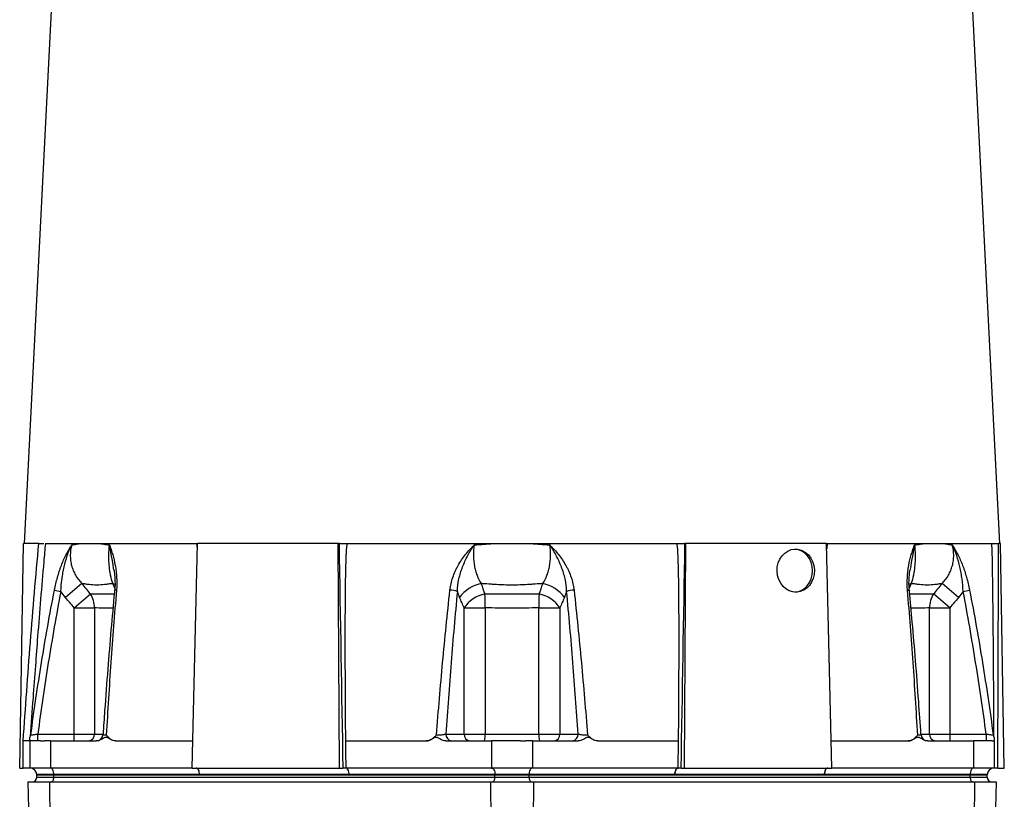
# Model space of a CAD drawing. Header units: millimetres. Extents: x 1685 to 3139, y 857 to 4238.
# Tile 9 of 12: x 1825 to 2693, y 1861 to 2548. Entities that reach past the tile are written whole.
import ezdxf

# ---------------------------------------------------------------- set-up
doc = ezdxf.new("R2010")
doc.units = ezdxf.units.MM
doc.header["$LTSCALE"] = 2

msp = doc.modelspace()

# ---------------------------------------------------------------- linework, layer by layer
at = {"color": 7, "linetype": 'Continuous', "lineweight": 25}
for p, q in [((1872.17, 2942.79), (1828.71, 2086.17)), ((2688.75, 2086.17), (2645.29, 2942.75)), ((1824.65, 1888.17), (1828.1, 2086.17)), ((1841.51, 2086.17), (1828.1, 2086.17)), ((1847.1, 2086.17), (1981.23, 2086.17)), ((1976.66, 1888.17), (1981.39, 2086.17)), ((1981.28, 2081.57), (1980.86, 2086.17)), ((2105.45, 2086.17), (1981.39, 2086.17)), ((2106.71, 1888.17), (2105.45, 2086.17)), ((2106.25, 2086.17), (2105.45, 2086.17)), ((2113, 2086.17), (2404.46, 2086.17)), ((2410.75, 1888.17), (2412.01, 2086.17)), ((2412.01, 2086.17), (2411.22, 2086.17)), ((2536.08, 2086.17), (2412.01, 2086.17)), ((2540.8, 1888.17), (2536.08, 2086.17)), ((2536.6, 2086.17), (2536.19, 2081.37)), ((2536.24, 2086.17), (2681.97, 2086.17)), ((2689.36, 2086.17), (2687.77, 2086.17)), ((2692.82, 1888.17), (2689.36, 2086.17)), ((1879.36, 2050.77), (1864.95, 2038.55)), ((2652.51, 2038.55), (2638.1, 2050.77)), ((1855.28, 2044.95), (1860.92, 2043.86)), ((1872.76, 2029.39), (1887.01, 2041.59)), ((2644.7, 2029.39), (2630.46, 2041.59)), ((2656.54, 2043.86), (2662.18, 2044.95)), ((1872.76, 2029.39), (1890.63, 2029.39)), ((1872.76, 1918.17), (1872.76, 2029.39)), ((1890.63, 2029.39), (1890.63, 1918.17)), ((2216.46, 1918.17), (2216.46, 2029.39)), ((2216.46, 2029.39), (2234.94, 2029.39)), ((2234.94, 2029.39), (2234.94, 1918.17)), ((2282.52, 2029.39), (2301, 2029.39)), ((2282.52, 1918.17), (2282.52, 2029.39)), ((2301, 2029.39), (2301, 1918.17)), ((2626.83, 1918.17), (2626.83, 2029.39)), ((2626.83, 2029.39), (2644.7, 2029.39)), ((2644.7, 2029.39), (2644.7, 1918.17)), ((1827.73, 1888.17), (1827.73, 1912.27)), ((1833.73, 1912.17), (1833.73, 1888.17)), ((1840.59, 1912.17), (1840.59, 1918.17)), ((1840.59, 1918.17), (1872.76, 1918.17)), ((1851.73, 1912.17), (1851.73, 1888.17)), ((1851.73, 1912.17), (1892.15, 1912.17)), ((1872.76, 1912.17), (1872.76, 1918.17)), ((1872.76, 1918.17), (1890.63, 1918.17)), ((1892.11, 1912.17), (1892.17, 1912.17)), ((1909.27, 1912.17), (1977.24, 1912.17)), ((2111.85, 1912.17), (2183.19, 1912.17)), ((2200.32, 1912.17), (2240.73, 1912.17)), ((2200.38, 1918.17), (2216.46, 1918.17)), ((2216.46, 1918.17), (2234.94, 1918.17)), ((2234.94, 1918.17), (2282.52, 1918.17)), ((2240.73, 1912.17), (2240.73, 1888.17)), ((2276.73, 1912.17), (2276.73, 1888.17)), ((2276.73, 1912.17), (2317.15, 1912.17)), ((2282.52, 1918.17), (2301, 1918.17)), ((2301, 1918.17), (2317.08, 1918.17)), ((2334.27, 1912.17), (2405.61, 1912.17)), ((2540.23, 1912.17), (2608.19, 1912.17)), ((2625.32, 1912.17), (2665.73, 1912.17)), ((2626.83, 1918.17), (2644.7, 1918.17)), ((2644.7, 1918.17), (2644.7, 1912.17)), ((2644.7, 1918.17), (2676.87, 1918.17)), ((2665.73, 1912.17), (2665.73, 1888.17)), ((2676.87, 1918.17), (2676.87, 1912.17)), ((2683.73, 1912.17), (2683.73, 1888.17)), ((1824.65, 1888.17), (1827.73, 1888.17)), ((1833.73, 1888.17), (1827.73, 1888.17)), ((1851.73, 1888.17), (1833.73, 1888.17)), ((1833.73, 1888.17), (1833.73, 1888.17)), ((1976.66, 1888.17), (1851.73, 1888.17)), ((1976.66, 1888.17), (2106.71, 1888.17)), ((2106.71, 1888.17), (2109.56, 1888.17)), ((2240.73, 1888.17), (2112.17, 1888.17)), ((2276.73, 1888.17), (2240.73, 1888.17)), ((2405.29, 1888.17), (2276.73, 1888.17)), ((2407.9, 1888.17), (2410.75, 1888.17)), ((2410.75, 1888.17), (2540.8, 1888.17)), ((2665.73, 1888.17), (2540.8, 1888.17)), ((2683.73, 1888.17), (2665.73, 1888.17)), ((2687.13, 1888.17), (2692.82, 1888.17)), ((1831.95, 1876.17), (1833.63, 1780.17)), ((1831.95, 1876.17), (1850.84, 1876.17)), ((1854.73, 1882.38), (1839.72, 1882.38)), ((1839.72, 1882.38), (1839.73, 1882.17)), ((1839.73, 1882.17), (1854.73, 1882.17)), ((1839.73, 1880.17), (1839.73, 1882.17)), ((1839.73, 1880.17), (1854.73, 1880.17)), ((1850.84, 1876.17), (1851.68, 1780.17)), ((1850.84, 1876.17), (2239.84, 1876.17)), ((1854.73, 1882.38), (1854.73, 1882.17)), ((1983.29, 1882.38), (1854.73, 1882.38)), ((1854.73, 1882.17), (2243.73, 1882.17)), ((1854.73, 1880.17), (1854.73, 1882.17)), ((1854.73, 1880.17), (2243.73, 1880.17)), ((2115.16, 1882.38), (1983.29, 1882.38)), ((2243.73, 1882.38), (2115.17, 1882.38)), ((2239.84, 1876.17), (2240.68, 1780.17)), ((2239.84, 1876.17), (2277.62, 1876.17)), ((2273.73, 1882.38), (2243.73, 1882.38)), ((2243.73, 1882.38), (2243.73, 1882.17)), ((2243.73, 1882.17), (2273.73, 1882.17)), ((2243.73, 1880.17), (2243.73, 1882.17)), ((2243.73, 1880.17), (2273.73, 1880.17)), ((2402.3, 1882.38), (2273.73, 1882.38)), ((2273.73, 1882.38), (2273.73, 1882.17)), ((2273.73, 1880.17), (2273.73, 1882.17)), ((2273.73, 1882.17), (2662.73, 1882.17)), ((2273.73, 1880.17), (2662.73, 1880.17)), ((2277.62, 1876.17), (2276.78, 1780.17)), ((2277.62, 1876.17), (2666.62, 1876.17)), ((2534.17, 1882.38), (2402.3, 1882.38)), ((2662.73, 1882.38), (2534.17, 1882.38)), ((2662.73, 1882.38), (2662.73, 1882.17)), ((2677.74, 1882.38), (2662.73, 1882.38)), ((2662.73, 1880.17), (2662.73, 1882.17)), ((2662.73, 1882.17), (2677.73, 1882.17)), ((2662.73, 1880.17), (2677.73, 1880.17)), ((2666.62, 1876.17), (2665.78, 1780.17)), ((2666.62, 1876.17), (2685.51, 1876.17)), ((2677.74, 1882.38), (2677.73, 1882.17)), ((2677.73, 1880.17), (2677.73, 1882.17)), ((2685.51, 1876.17), (2683.84, 1780.17))]:
    msp.add_line(p, q, dxfattribs=at)
at = {"color": 8, "linetype": 'Continuous', "lineweight": 25}
for p, q in [((1908.52, 2046.72), (1906.69, 2050.77)), ((2610.77, 2050.77), (2608.94, 2046.71)), ((1890.63, 1918.17), (1897.85, 1918.17)), ((2619.39, 1918.17), (2626.83, 1918.17))]:
    msp.add_line(p, q, dxfattribs=at)
at = {"color": 7, "linetype": 'Continuous', "lineweight": 25, "flags": 128}
for points in [[(2523.83, 2062.17), (2523.51, 2065.88), (2522.57, 2069.44), (2521.05, 2072.73), (2519.01, 2075.61), (2516.51, 2077.97), (2513.67, 2079.73), (2510.58, 2080.81), (2508.05, 2081.16)], [(2508.22, 2043.2), (2510.58, 2043.54), (2513.67, 2044.62), (2516.51, 2046.38), (2519.01, 2048.74), (2521.05, 2051.62), (2522.57, 2054.9), (2523.51, 2058.47), (2523.83, 2062.17)], [(2111.85, 1912.17), (2111.88, 1910.36), (2111.97, 1903.11), (2112.17, 1888.17)], [(2405.29, 1888.17), (2405.31, 1889.09), (2405.36, 1892.75), (2405.55, 1907.38), (2405.61, 1912.17)], [(1854.73, 1882.38), (1854.65, 1883.52), (1854.47, 1884.61), (1854.19, 1885.61), (1853.81, 1886.49), (1853.36, 1887.2), (1852.85, 1887.74), (1852.3, 1888.06), (1851.73, 1888.17)], [(1983.29, 1882.38), (1983.22, 1883.52), (1983.04, 1884.61), (1982.75, 1885.61), (1982.38, 1886.49), (1981.93, 1887.21), (1981.42, 1887.74), (1980.87, 1888.06), (1980.3, 1888.17)], [(2115.16, 1882.38), (2115.09, 1883.52), (2114.9, 1884.61), (2114.62, 1885.61), (2114.25, 1886.49), (2113.8, 1887.21), (2113.29, 1887.74), (2112.74, 1888.06), (2112.16, 1888.17)], [(2240.73, 1888.17), (2241.3, 1888.06), (2241.85, 1887.74), (2242.36, 1887.2), (2242.81, 1886.49), (2243.19, 1885.61), (2243.47, 1884.61), (2243.65, 1883.52), (2243.73, 1882.38)], [(2276.73, 1888.17), (2276.16, 1888.06), (2275.61, 1887.74), (2275.1, 1887.2), (2274.65, 1886.49), (2274.28, 1885.61), (2273.99, 1884.61), (2273.81, 1883.52), (2273.73, 1882.38)], [(2405.3, 1888.17), (2404.73, 1888.06), (2404.18, 1887.74), (2403.66, 1887.21), (2403.21, 1886.49), (2402.84, 1885.61), (2402.56, 1884.61), (2402.38, 1883.52), (2402.3, 1882.38)], [(2537.17, 1888.17), (2536.59, 1888.06), (2536.04, 1887.74), (2535.53, 1887.21), (2535.08, 1886.49), (2534.71, 1885.61), (2534.43, 1884.61), (2534.24, 1883.52), (2534.17, 1882.38)], [(2665.73, 1888.17), (2665.16, 1888.06), (2664.61, 1887.74), (2664.1, 1887.2), (2663.65, 1886.49), (2663.28, 1885.61), (2662.99, 1884.61), (2662.81, 1883.52), (2662.73, 1882.38)], [(1852.73, 1876.17), (1853.12, 1876.25), (1853.5, 1876.48), (1853.84, 1876.85), (1854.15, 1877.34), (1854.39, 1877.95), (1854.58, 1878.64), (1854.69, 1879.39), (1854.73, 1880.17)], [(2241.73, 1876.17), (2242.12, 1876.25), (2242.5, 1876.48), (2242.84, 1876.85), (2243.15, 1877.34), (2243.39, 1877.95), (2243.58, 1878.64), (2243.69, 1879.39), (2243.73, 1880.17)], [(2273.73, 1880.17), (2273.77, 1879.39), (2273.88, 1878.64), (2274.07, 1877.95), (2274.32, 1877.34), (2274.62, 1876.85), (2274.97, 1876.48), (2275.34, 1876.25), (2275.73, 1876.17)], [(2662.73, 1880.17), (2662.77, 1879.39), (2662.88, 1878.64), (2663.07, 1877.95), (2663.32, 1877.34), (2663.62, 1876.85), (2663.97, 1876.48), (2664.34, 1876.25), (2664.73, 1876.17)]]:
    msp.add_lwpolyline(points, dxfattribs=at)
at = {"color": 8, "linetype": 'Continuous', "lineweight": 25, "flags": 128}
for points in [[(1908.77, 2049.92), (1908.67, 2049.97), (1906.69, 2050.77)], [(2610.77, 2050.77), (2608.79, 2049.97), (2608.57, 2049.85)], [(2607.48, 2044.95), (2608.08, 2044.88), (2608.56, 2044.79), (2608.89, 2044.67), (2609.09, 2044.54), (2609.13, 2044.44)]]:
    msp.add_lwpolyline(points, dxfattribs=at)
at = {"color": 7, "linetype": 'Continuous', "lineweight": 25}
for centre, radius, start, end in [((2237.18, 2021.22), 30.11, 101.06836, 144.86819), ((2280.28, 2021.22), 30.11, 35.13181, 78.93164), ((1869.19, 2029.66), 21.44, 359.26102, 33.80123), ((2203.17, 2019.66), 25.3, 73.06073, 88.06888), ((2241.01, 2012.33), 29.89, 101.79424, 145.20286), ((1951.13, 2034.6), 283.85, 358.94757, 1.41089), ((2566.33, 2034.6), 283.85, 178.58911, 181.05243), ((2276.45, 2012.33), 29.89, 34.79714, 78.20576), ((2314.29, 2019.66), 25.3, 91.93112, 106.93927), ((2648.27, 2029.66), 21.44, 146.19877, 180.73898), ((1828.48, 1918.17), 6, 330.48889, 352.28926), ((1884.93, 1917.87), 5.71, 273.40211, 3.03927), ((1892.11, 1918.17), 6, 270.01152, 356.34388), ((2206.01, 1917.8), 5.64, 176.18874, 265.59805), ((2222.09, 1917.8), 5.64, 176.18874, 265.59805), ((2208.7, 1916.68), 26.28, 350.12863, 3.26142), ((2308.76, 1916.68), 26.28, 176.73858, 189.87137), ((2295.37, 1917.8), 5.64, 274.40195, 3.81126), ((2311.45, 1917.8), 5.64, 274.40195, 3.81126), ((2625.35, 1918.17), 6, 183.61169, 269.98848), ((2632.53, 1917.87), 5.71, 176.96073, 266.59789), ((2688.98, 1918.17), 6, 187.93447, 209.47704), ((1833.73, 1882.17), 6, 2, 89.96508), ((2683.73, 1882.17), 6, 90.03492, 178), ((1835.73, 1880.17), 4, 270, 0), ((2681.73, 1880.17), 4, 180, 270)]:
    msp.add_arc(centre, radius, start, end, dxfattribs=at)
at = {"color": 8, "linetype": 'Continuous', "lineweight": 25}
msp.add_arc((1909.71, 2042.9), 2.07, 82.32145, 131.82317, dxfattribs=at)
at = {"color": 7, "linetype": 'Continuous', "lineweight": 25}
for centre, major_axis, ratio, start_param, end_param in [((2253.54, 6533.45), (-377.62, 24978.42), 0.008726, 1.749663, 1.757725), ((2263.93, 6533.45), (377.62, 24978.42), 0.008726, 4.52546, 4.533522), ((2258.73, 6533.45), (0, 24978.42), 0.017455, 4.525328, 4.53339)]:
    msp.add_ellipse(centre, major_axis=major_axis, ratio=ratio, start_param=start_param, end_param=end_param, dxfattribs=at)
msp.add_ellipse((2508.9, 2062.17), major_axis=(-0.66, 18.99), ratio=0.865762, dxfattribs=at)
for points, knots in [([(1827.73, 1912.27), (1829.71, 1941.28), (1831.83, 1970.28), (1836.41, 2028.25), (1838.86, 2057.22), (1841.51, 2086.17)], [0, 0, 0, 0, 0.5, 0.5, 1, 1, 1, 1]), ([(1841.51, 2086.17), (1842.18, 2086.17), (1843.53, 2086.17), (1845.15, 2086.17), (1845.82, 2086.17), (1846.06, 2086.17)], [0, 0, 0, 0, 0.387151, 0.774342, 1, 1, 1, 1]), ([(1855.28, 2044.95), (1856.03, 2048.79), (1856.91, 2052.52), (1858.44, 2057.98), (1858.98, 2059.77), (1859.85, 2062.43), (1860.15, 2063.31), (1860.76, 2065.03), (1861.08, 2065.88), (1862.68, 2070.08), (1864.08, 2073.26), (1866.36, 2077.77), (1867.16, 2079.24), (1868.39, 2081.38), (1868.81, 2082.09), (1869.45, 2083.13), (1869.67, 2083.48), (1870.1, 2084.16), (1870.32, 2084.5), (1870.54, 2084.84)], [0, 0, 0, 0, 0.25, 0.25, 0.375, 0.375, 0.4375, 0.4375, 0.5, 0.5, 0.75, 0.75, 0.875, 0.875, 0.9375, 0.9375, 0.96875, 0.96875, 1, 1, 1, 1]), ([(1860.92, 2043.86), (1861.14, 2047.58), (1861.48, 2051.23), (1862.19, 2056.63), (1862.46, 2058.41), (1863.07, 2061.96), (1863.41, 2063.71), (1864.55, 2068.87), (1865.47, 2072.2), (1867.14, 2077.06), (1867.74, 2078.65), (1868.73, 2081), (1869.08, 2081.78), (1869.61, 2082.94), (1869.79, 2083.32), (1870.16, 2084.08), (1870.35, 2084.46), (1870.54, 2084.84)], [0, 0, 0, 0, 0.25, 0.25, 0.375, 0.375, 0.5, 0.5, 0.75, 0.75, 0.875, 0.875, 0.9375, 0.9375, 0.96875, 0.96875, 1, 1, 1, 1]), ([(1870.54, 2084.84), (1869.69, 2081.85), (1869.26, 2078.81), (1869.25, 2074.94), (1869.27, 2074.16), (1869.37, 2072.62), (1869.45, 2071.86), (1869.75, 2069.58), (1870.05, 2068.09), (1870.85, 2065.15), (1871.34, 2063.7), (1872.53, 2060.84), (1873.21, 2059.46), (1875.47, 2055.48), (1877.28, 2053.03), (1879.36, 2050.77)], [0, 0, 0, 0, 0.25, 0.25, 0.3125, 0.3125, 0.375, 0.375, 0.5, 0.5, 0.625, 0.625, 0.75, 0.75, 1, 1, 1, 1]), ([(1870.54, 2084.84), (1871.89, 2085.06), (1873.26, 2085.28), (1875.38, 2085.61), (1876.09, 2085.73), (1877.54, 2085.95), (1878.27, 2086.07), (1879, 2086.17)], [0, 0, 0, 0, 0.5, 0.5, 0.75, 0.75, 1, 1, 1, 1]), ([(1894.14, 2086.17), (1894.91, 2086.07), (1895.69, 2085.95), (1897.27, 2085.73), (1899.67, 2085.39), (1902.13, 2085.06), (1903.81, 2084.84)], [0, 0, 0, 0, 0.25, 0.25, 0.5, 1, 1, 1, 1]), ([(1906.69, 2050.77), (1905.96, 2053.03), (1905.32, 2055.48), (1904.67, 2058.8), (1904.55, 2059.48), (1904.31, 2060.85), (1904.2, 2061.56), (1903.9, 2063.7), (1903.73, 2065.15), (1903.47, 2068.09), (1903.37, 2069.59), (1903.28, 2071.86), (1903.26, 2072.63), (1903.24, 2074.16), (1903.24, 2074.94), (1903.28, 2078.81), (1903.47, 2081.85), (1903.81, 2084.84)], [0, 0, 0, 0, 0.25, 0.25, 0.3125, 0.3125, 0.375, 0.375, 0.5, 0.5, 0.625, 0.625, 0.6875, 0.6875, 0.75, 0.75, 1, 1, 1, 1]), ([(1903.81, 2084.84), (1903.87, 2084.67), (1903.93, 2084.5), (1904.06, 2084.16), (1904.25, 2083.65), (1904.68, 2082.45), (1905.04, 2081.39), (1905.76, 2079.26), (1906.21, 2077.8), (1907.5, 2073.3), (1908.26, 2070.13), (1909.01, 2065.92), (1909.16, 2065.07), (1909.42, 2063.34), (1909.54, 2062.45), (1909.86, 2059.8), (1910.02, 2058), (1910.33, 2052.54), (1910.31, 2048.8), (1909.98, 2044.95)], [0, 0, 0, 0, 0.015625, 0.015625, 0.03125, 0.0625, 0.125, 0.125, 0.25, 0.25, 0.5, 0.5, 0.5625, 0.5625, 0.625, 0.625, 0.75, 0.75, 1, 1, 1, 1]), ([(2106.25, 2086.17), (2106.58, 2086.17), (2106.99, 2086.17), (2107.98, 2086.17), (2108.54, 2086.17), (2109.76, 2086.17), (2110.4, 2086.17), (2111.38, 2086.17), (2111.71, 2086.17), (2112.36, 2086.17), (2112.68, 2086.17), (2113, 2086.17)], [0, 0, 0, 0, 0.25, 0.25, 0.5, 0.5, 0.75, 0.75, 0.875, 0.875, 1, 1, 1, 1]), ([(2113.47, 2086.17), (2113.41, 2085.92), (2113.28, 2085.43), (2113.12, 2084.67), (2112.98, 2083.91), (2112.86, 2083.14), (2112.75, 2082.37), (2112.67, 2081.6), (2112.59, 2080.68), (2112.52, 2079.59), (2112.45, 2078.29), (2112.37, 2076.86), (2112.25, 2074.21), (2112.1, 2070.05), (2111.91, 2063.08), (2111.74, 2053.85), (2111.57, 2039.92), (2111.45, 2021.48), (2111.42, 1998.38), (2111.48, 1972.29), (2111.62, 1943.3), (2111.77, 1922.91), (2111.85, 1912.17)], [0, 0, 0, 0, 0.004435, 0.008873, 0.01332, 0.017777, 0.022249, 0.026739, 0.031249, 0.038065, 0.045568, 0.053756, 0.062632, 0.091402, 0.125348, 0.182765, 0.250607, 0.365294, 0.500581, 0.648552, 0.815025, 1, 1, 1, 1]), ([(2204.03, 2044.95), (2204.45, 2048.79), (2205.31, 2052.52), (2207.15, 2057.98), (2207.86, 2059.77), (2209.04, 2062.43), (2209.46, 2063.31), (2210.33, 2065.03), (2210.79, 2065.88), (2213.14, 2070.08), (2215.29, 2073.26), (2218.87, 2077.77), (2220.12, 2079.24), (2222.08, 2081.38), (2222.74, 2082.09), (2223.75, 2083.13), (2224.09, 2083.48), (2224.78, 2084.16), (2225.12, 2084.5), (2225.47, 2084.84)], [0, 0, 0, 0, 0.25, 0.25, 0.375, 0.375, 0.4375, 0.4375, 0.5, 0.5, 0.75, 0.75, 0.875, 0.875, 0.9375, 0.9375, 0.96875, 0.96875, 1, 1, 1, 1]), ([(2210.54, 2043.86), (2210.66, 2047.58), (2211.15, 2051.23), (2212.34, 2056.63), (2212.81, 2058.41), (2213.88, 2061.96), (2214.48, 2063.71), (2216.46, 2068.87), (2217.99, 2072.2), (2220.59, 2077.06), (2221.5, 2078.65), (2222.94, 2081), (2223.43, 2081.78), (2224.18, 2082.94), (2224.44, 2083.32), (2224.95, 2084.08), (2225.21, 2084.46), (2225.47, 2084.84)], [0, 0, 0, 0, 0.25, 0.25, 0.375, 0.375, 0.5, 0.5, 0.75, 0.75, 0.875, 0.875, 0.9375, 0.9375, 0.96875, 0.96875, 1, 1, 1, 1]), ([(2225.47, 2084.84), (2224.96, 2081.85), (2224.71, 2078.81), (2224.74, 2074.94), (2224.76, 2074.16), (2224.84, 2072.62), (2224.9, 2071.86), (2225.11, 2069.58), (2225.32, 2068.09), (2225.85, 2065.15), (2226.18, 2063.7), (2226.96, 2060.84), (2227.4, 2059.46), (2228.87, 2055.48), (2230.05, 2053.03), (2231.4, 2050.77)], [0, 0, 0, 0, 0.25, 0.25, 0.3125, 0.3125, 0.375, 0.375, 0.5, 0.5, 0.625, 0.625, 0.75, 0.75, 1, 1, 1, 1]), ([(2225.47, 2084.84), (2228.49, 2085.06), (2231.51, 2085.28), (2236.04, 2085.61), (2237.55, 2085.73), (2240.57, 2085.95), (2242.08, 2086.07), (2243.6, 2086.17)], [0, 0, 0, 0, 0.5, 0.5, 0.75, 0.75, 1, 1, 1, 1]), ([(2273.87, 2086.17), (2275.38, 2086.07), (2276.89, 2085.95), (2279.91, 2085.73), (2284.44, 2085.39), (2288.98, 2085.06), (2291.99, 2084.84)], [0, 0, 0, 0, 0.25, 0.25, 0.5, 1, 1, 1, 1]), ([(2286.06, 2050.77), (2287.41, 2053.03), (2288.59, 2055.48), (2289.82, 2058.8), (2290.05, 2059.48), (2290.49, 2060.85), (2290.7, 2061.56), (2291.29, 2063.7), (2291.61, 2065.15), (2292.15, 2068.09), (2292.35, 2069.59), (2292.56, 2071.86), (2292.62, 2072.63), (2292.7, 2074.16), (2292.72, 2074.94), (2292.75, 2078.81), (2292.5, 2081.85), (2291.99, 2084.84)], [0, 0, 0, 0, 0.25, 0.25, 0.3125, 0.3125, 0.375, 0.375, 0.5, 0.5, 0.625, 0.625, 0.6875, 0.6875, 0.75, 0.75, 1, 1, 1, 1]), ([(2291.99, 2084.84), (2292.17, 2084.67), (2292.34, 2084.5), (2292.69, 2084.16), (2293.2, 2083.65), (2294.39, 2082.45), (2295.38, 2081.39), (2297.32, 2079.26), (2298.57, 2077.8), (2302.14, 2073.3), (2304.29, 2070.13), (2306.66, 2065.92), (2307.11, 2065.07), (2307.99, 2063.34), (2308.41, 2062.45), (2309.6, 2059.8), (2310.3, 2058), (2312.15, 2052.54), (2313.01, 2048.8), (2313.44, 2044.95)], [0, 0, 0, 0, 0.015625, 0.015625, 0.03125, 0.0625, 0.125, 0.125, 0.25, 0.25, 0.5, 0.5, 0.5625, 0.5625, 0.625, 0.625, 0.75, 0.75, 1, 1, 1, 1]), ([(2306.92, 2043.86), (2306.81, 2047.58), (2306.31, 2051.23), (2305.13, 2056.63), (2304.66, 2058.41), (2303.58, 2061.96), (2302.98, 2063.71), (2301.01, 2068.87), (2299.47, 2072.2), (2296.88, 2077.06), (2295.96, 2078.65), (2294.52, 2081), (2294.03, 2081.78), (2293.28, 2082.94), (2293.03, 2083.32), (2292.51, 2084.08), (2292.25, 2084.46), (2291.99, 2084.84)], [0, 0, 0, 0, 0.25, 0.25, 0.375, 0.375, 0.5, 0.5, 0.75, 0.75, 0.875, 0.875, 0.9375, 0.9375, 0.96875, 0.96875, 1, 1, 1, 1]), ([(2405.61, 1912.17), (2405.66, 1918.74), (2405.76, 1931.49), (2405.87, 1950.04), (2405.96, 1967.43), (2406.01, 1983.66), (2406.04, 2001.95), (2406.01, 2021.48), (2405.9, 2039.92), (2405.73, 2053.84), (2405.55, 2063.08), (2405.36, 2070.05), (2405.2, 2074.68), (2405.03, 2078.17), (2404.9, 2080.35), (2404.77, 2081.91), (2404.63, 2082.99), (2404.46, 2084.06), (2404.25, 2085.13), (2404.08, 2085.82), (2403.99, 2086.17)], [0, 0, 0, 0, 0.113205, 0.219749, 0.319633, 0.412856, 0.499419, 0.634702, 0.749387, 0.817224, 0.87464, 0.908589, 0.937362, 0.954406, 0.968752, 0.975062, 0.981332, 0.987573, 0.993792, 1, 1, 1, 1]), ([(2404.46, 2086.17), (2404.78, 2086.17), (2405.1, 2086.17), (2405.75, 2086.17), (2406.08, 2086.17), (2406.74, 2086.17), (2407.06, 2086.17), (2407.69, 2086.17), (2408.01, 2086.17), (2408.62, 2086.17), (2408.91, 2086.17), (2409.46, 2086.17), (2409.73, 2086.17), (2410.47, 2086.17), (2410.89, 2086.17), (2411.22, 2086.17)], [0, 0, 0, 0, 0.125, 0.125, 0.25, 0.25, 0.375, 0.375, 0.5, 0.5, 0.625, 0.625, 0.75, 0.75, 1, 1, 1, 1]), ([(2607.48, 2044.95), (2607.15, 2048.79), (2607.13, 2052.52), (2607.44, 2057.98), (2607.61, 2059.77), (2607.92, 2062.43), (2608.04, 2063.31), (2608.3, 2065.03), (2608.44, 2065.88), (2609.19, 2070.08), (2609.95, 2073.26), (2611.24, 2077.77), (2611.7, 2079.24), (2612.41, 2081.38), (2612.66, 2082.09), (2613.03, 2083.13), (2613.15, 2083.48), (2613.4, 2084.16), (2613.53, 2084.5), (2613.66, 2084.84)], [0, 0, 0, 0, 0.25, 0.25, 0.375, 0.375, 0.4375, 0.4375, 0.5, 0.5, 0.75, 0.75, 0.875, 0.875, 0.9375, 0.9375, 0.96875, 0.96875, 1, 1, 1, 1]), ([(2613.66, 2084.84), (2614, 2081.85), (2614.18, 2078.81), (2614.23, 2074.94), (2614.23, 2074.16), (2614.2, 2072.62), (2614.18, 2071.86), (2614.09, 2069.58), (2614, 2068.09), (2613.73, 2065.15), (2613.56, 2063.7), (2613.16, 2060.84), (2612.92, 2059.46), (2612.14, 2055.48), (2611.51, 2053.03), (2610.77, 2050.77)], [0, 0, 0, 0, 0.25, 0.25, 0.3125, 0.3125, 0.375, 0.375, 0.5, 0.5, 0.625, 0.625, 0.75, 0.75, 1, 1, 1, 1]), ([(2613.66, 2084.84), (2615.33, 2085.06), (2616.97, 2085.28), (2619.39, 2085.61), (2620.19, 2085.73), (2621.77, 2085.95), (2622.55, 2086.07), (2623.32, 2086.17)], [0, 0, 0, 0, 0.5, 0.5, 0.75, 0.75, 1, 1, 1, 1]), ([(2638.1, 2050.77), (2640.19, 2053.03), (2641.99, 2055.48), (2643.88, 2058.8), (2644.24, 2059.48), (2644.91, 2060.85), (2645.23, 2061.56), (2646.12, 2063.7), (2646.61, 2065.15), (2647.41, 2068.09), (2647.71, 2069.59), (2648.02, 2071.86), (2648.09, 2072.63), (2648.19, 2074.16), (2648.22, 2074.94), (2648.2, 2078.81), (2647.77, 2081.85), (2646.92, 2084.84)], [0, 0, 0, 0, 0.25, 0.25, 0.3125, 0.3125, 0.375, 0.375, 0.5, 0.5, 0.625, 0.625, 0.6875, 0.6875, 0.75, 0.75, 1, 1, 1, 1]), ([(2638.46, 2086.17), (2639.2, 2086.07), (2639.93, 2085.95), (2641.37, 2085.73), (2643.51, 2085.39), (2645.58, 2085.06), (2646.92, 2084.84)], [0, 0, 0, 0, 0.25, 0.25, 0.5, 1, 1, 1, 1]), ([(2646.92, 2084.84), (2647.03, 2084.67), (2647.14, 2084.5), (2647.36, 2084.16), (2647.68, 2083.65), (2648.44, 2082.45), (2649.06, 2081.39), (2650.29, 2079.26), (2651.09, 2077.8), (2653.37, 2073.3), (2654.77, 2070.13), (2656.37, 2065.92), (2656.69, 2065.07), (2657.3, 2063.34), (2657.6, 2062.45), (2658.47, 2059.8), (2659.02, 2058), (2660.55, 2052.54), (2661.43, 2048.8), (2662.18, 2044.95)], [0, 0, 0, 0, 0.015625, 0.015625, 0.03125, 0.0625, 0.125, 0.125, 0.25, 0.25, 0.5, 0.5, 0.5625, 0.5625, 0.625, 0.625, 0.75, 0.75, 1, 1, 1, 1]), ([(2656.54, 2043.86), (2656.32, 2047.58), (2655.98, 2051.23), (2655.28, 2056.63), (2655.01, 2058.41), (2654.39, 2061.96), (2654.05, 2063.71), (2652.91, 2068.87), (2651.99, 2072.2), (2650.33, 2077.06), (2649.72, 2078.65), (2648.73, 2081), (2648.39, 2081.78), (2647.85, 2082.94), (2647.67, 2083.32), (2647.3, 2084.08), (2647.11, 2084.46), (2646.92, 2084.84)], [0, 0, 0, 0, 0.25, 0.25, 0.375, 0.375, 0.5, 0.5, 0.75, 0.75, 0.875, 0.875, 0.9375, 0.9375, 0.96875, 0.96875, 1, 1, 1, 1]), ([(2683.72, 1915.41), (2683.7, 1919.61), (2683.65, 1928.84), (2683.57, 1942.86), (2683.49, 1957.23), (2683.4, 1970.87), (2683.3, 1983.77), (2683.2, 1997.04), (2683.09, 2009.74), (2682.97, 2021.83), (2682.86, 2032.15), (2682.74, 2042.58), (2682.61, 2052.24), (2682.48, 2061.55), (2682.33, 2069.77), (2682.2, 2078.06), (2681.98, 2083.47), (2681.86, 2086.17)], [0, 0, 0, 0, 0.073737, 0.162125, 0.246232, 0.326056, 0.401596, 0.47285, 0.558985, 0.624655, 0.685094, 0.740301, 0.80772, 0.854692, 0.903865, 0.952086, 1, 1, 1, 1]), ([(2681.97, 2086.17), (2682.14, 2086.17), (2682.41, 2086.17), (2683.14, 2086.17), (2683.59, 2086.17), (2684.63, 2086.17), (2685.21, 2086.17), (2686.14, 2086.17), (2686.46, 2086.17), (2687.11, 2086.17), (2687.43, 2086.17), (2687.77, 2086.17)], [0, 0, 0, 0, 0.25, 0.25, 0.5, 0.5, 0.75, 0.75, 0.875, 0.875, 1, 1, 1, 1]), ([(1907.81, 2062.53), (1907.82, 2062.46), (1908.16, 2060.58), (1908.52, 2056.74), (1908.74, 2051.15), (1908.66, 2047.04), (1908.38, 2044.82), (1908.33, 2044.43)], [0, 0, 0, 0, 0.012636, 0.341309, 0.649369, 0.937849, 1, 1, 1, 1]), ([(2609.13, 2044.43), (2609.02, 2045.56), (2608.75, 2048.4), (2608.76, 2052.95), (2609.02, 2057.83), (2609.44, 2060.91), (2609.64, 2062.36)], [0, 0, 0, 0, 0.181383, 0.45429, 0.743502, 1, 1, 1, 1]), ([(1906.69, 2050.77), (1905.46, 2050.62), (1903.64, 2050.4), (1901.87, 2050.17), (1900.69, 2050.02), (1900.11, 2049.94), (1897.2, 2049.59), (1894.9, 2049.43), (1890.33, 2049.43), (1888.07, 2049.59), (1885.29, 2049.94), (1884.74, 2050.02), (1883.64, 2050.17), (1883.09, 2050.25), (1881.47, 2050.47), (1880.41, 2050.62), (1879.36, 2050.77)], [0, 0, 0, 0, 0.125, 0.1875, 0.1875, 0.25, 0.25, 0.5, 0.5, 0.75, 0.75, 0.8125, 0.8125, 0.875, 0.875, 1, 1, 1, 1]), ([(2286.06, 2050.77), (2283.78, 2050.62), (2280.37, 2050.4), (2276.96, 2050.17), (2274.69, 2050.02), (2273.55, 2049.94), (2267.86, 2049.59), (2263.3, 2049.43), (2254.17, 2049.43), (2249.61, 2049.59), (2243.92, 2049.94), (2242.78, 2050.02), (2240.51, 2050.17), (2239.37, 2050.25), (2235.95, 2050.47), (2233.68, 2050.62), (2231.4, 2050.77)], [0, 0, 0, 0, 0.125, 0.1875, 0.1875, 0.25, 0.25, 0.5, 0.5, 0.75, 0.75, 0.8125, 0.8125, 0.875, 0.875, 1, 1, 1, 1]), ([(2638.1, 2050.77), (2637.06, 2050.62), (2635.46, 2050.4), (2633.83, 2050.17), (2632.73, 2050.02), (2632.17, 2049.94), (2629.4, 2049.59), (2627.14, 2049.43), (2622.57, 2049.43), (2620.27, 2049.59), (2617.36, 2049.94), (2616.77, 2050.02), (2615.6, 2050.17), (2615.01, 2050.25), (2613.22, 2050.47), (2612, 2050.62), (2610.77, 2050.77)], [0, 0, 0, 0, 0.125, 0.1875, 0.1875, 0.25, 0.25, 0.5, 0.5, 0.75, 0.75, 0.8125, 0.8125, 0.875, 0.875, 1, 1, 1, 1]), ([(1834.43, 1917.37), (1837.32, 1938.72), (1840.46, 1960.04), (1847.36, 2002.58), (1851.12, 2023.8), (1855.28, 2044.95)], [0, 0, 0, 0, 0.5, 0.5, 1, 1, 1, 1]), ([(1860.92, 2043.86), (1856.92, 2023.02), (1853.27, 2002.11), (1846.53, 1960.2), (1843.45, 1939.2), (1840.59, 1918.17)], [0, 0, 0, 0, 0.5, 0.5, 1, 1, 1, 1]), ([(1908.32, 2044.44), (1908.28, 2044.01), (1907.15, 2032.52), (1905.08, 2009.52), (1902.2, 1974.76), (1899.88, 1944.05), (1898.6, 1924.82), (1898.13, 1917.78)], [0, 0, 0, 0, 0.010371, 0.27383, 0.54629, 0.833993, 1, 1, 1, 1]), ([(1909.98, 2044.95), (1908.17, 2023.8), (1906.55, 2002.58), (1903.58, 1960.04), (1902.24, 1938.72), (1901.01, 1917.37)], [0, 0, 0, 0, 0.5, 0.5, 1, 1, 1, 1]), ([(2192.15, 1917.37), (2193.81, 1938.72), (2195.61, 1960.04), (2199.55, 2002.58), (2201.69, 2023.8), (2204.03, 2044.95)], [0, 0, 0, 0, 0.5, 0.5, 1, 1, 1, 1]), ([(2210.54, 2043.86), (2208.54, 2023.02), (2206.72, 2002.11), (2203.35, 1960.2), (2201.81, 1939.2), (2200.38, 1918.17)], [0, 0, 0, 0, 0.5, 0.5, 1, 1, 1, 1]), ([(2234.9, 2041.59), (2236.88, 2041.6), (2238.87, 2041.61), (2242.84, 2041.64), (2244.82, 2041.65), (2250.78, 2041.67), (2254.76, 2041.68), (2262.71, 2041.68), (2266.69, 2041.67), (2272.64, 2041.65), (2274.63, 2041.64), (2278.59, 2041.61), (2280.58, 2041.6), (2282.56, 2041.59)], [0, 0, 0, 0, 0.125, 0.125, 0.25, 0.25, 0.5, 0.5, 0.75, 0.75, 0.875, 0.875, 1, 1, 1, 1]), ([(2317.08, 1918.17), (2315.65, 1939.2), (2314.11, 1960.2), (2310.74, 2002.11), (2308.92, 2023.02), (2306.92, 2043.86)], [0, 0, 0, 0, 0.5, 0.5, 1, 1, 1, 1]), ([(2313.44, 2044.95), (2315.78, 2023.8), (2317.92, 2002.58), (2321.85, 1960.04), (2323.65, 1938.72), (2325.31, 1917.37)], [0, 0, 0, 0, 0.5, 0.5, 1, 1, 1, 1]), ([(2616.46, 1917.37), (2615.22, 1938.72), (2613.88, 1960.04), (2610.92, 2002.58), (2609.29, 2023.8), (2607.48, 2044.95)], [0, 0, 0, 0, 0.5, 0.5, 1, 1, 1, 1]), ([(2619.34, 1917.78), (2618.69, 1927.48), (2617.21, 1949.24), (2614.66, 1982.26), (2611.94, 2014.8), (2610, 2035.25), (2609.13, 2044.44)], [0, 0, 0, 0, 0.228887, 0.51332, 0.781333, 1, 1, 1, 1]), ([(2676.87, 1918.17), (2674.01, 1939.2), (2670.93, 1960.2), (2664.19, 2002.11), (2660.54, 2023.02), (2656.54, 2043.86)], [0, 0, 0, 0, 0.5, 0.5, 1, 1, 1, 1]), ([(2662.18, 2044.95), (2666.34, 2023.8), (2670.1, 2002.58), (2677, 1960.04), (2680.14, 1938.72), (2683.03, 1917.37)], [0, 0, 0, 0, 0.5, 0.5, 1, 1, 1, 1]), ([(2282.52, 2029.39), (2278.56, 2029.32), (2274.6, 2029.24), (2266.67, 2029.12), (2262.7, 2029.08), (2254.76, 2029.08), (2250.8, 2029.12), (2242.87, 2029.24), (2238.9, 2029.32), (2234.94, 2029.39)], [0, 0, 0, 0, 0.25, 0.25, 0.5, 0.5, 0.75, 0.75, 1, 1, 1, 1]), ([(1838.52, 1978.33), (1837.8, 1968.89), (1836.21, 1948.08), (1834.78, 1927.26), (1833.99, 1915.87)], [0, 0, 0, 0, 0.453367, 1, 1, 1, 1]), ([(1833.73, 1912.17), (1833.73, 1912.17), (1833.69, 1912.16), (1833.54, 1912.15), (1833.42, 1912.15), (1833.12, 1912.15), (1832.94, 1912.15), (1832.5, 1912.15), (1832.25, 1912.15), (1831.7, 1912.16), (1831.39, 1912.17), (1830.74, 1912.18), (1830.39, 1912.19), (1829.67, 1912.21), (1829.29, 1912.22), (1828.52, 1912.25), (1828.12, 1912.26), (1827.73, 1912.27)], [0, 0, 0, 0, 0.125, 0.125, 0.25, 0.25, 0.375, 0.375, 0.5, 0.5, 0.625, 0.625, 0.75, 0.75, 0.875, 0.875, 1, 1, 1, 1]), ([(1833.73, 1912.17), (1833.73, 1912.28), (1833.73, 1912.52), (1833.73, 1913.86), (1833.73, 1915.33), (1833.73, 1915.21), (1833.73, 1915.2)], [0, 0, 0, 0, 0.291173, 0.620968, 0.950232, 1, 1, 1, 1]), ([(1843.08, 1912.17), (1842.9, 1912.17), (1842.53, 1912.17), (1842, 1912.17), (1841.47, 1912.17), (1840.97, 1912.17), (1840.48, 1912.17), (1840.01, 1912.17), (1839.55, 1912.17), (1838.66, 1912.17), (1837.45, 1912.17), (1836.11, 1912.17), (1835.05, 1912.17), (1834.42, 1912.17), (1834.06, 1912.17), (1833.87, 1912.17), (1833.75, 1912.17), (1833.74, 1912.17), (1833.73, 1912.17)], [0, 0, 0, 0, 0.031278, 0.062496, 0.093671, 0.124817, 0.155953, 0.187093, 0.218256, 0.249456, 0.373927, 0.499002, 0.624284, 0.749251, 0.812094, 0.874744, 0.937335, 1, 1, 1, 1]), ([(1834.43, 1917.37), (1834.44, 1917.37), (1834.61, 1917.39), (1835.09, 1917.46), (1835.29, 1917.48), (1835.75, 1917.54), (1836.01, 1917.57), (1836.58, 1917.65), (1836.9, 1917.69), (1837.56, 1917.78), (1837.92, 1917.82), (1838.65, 1917.92), (1839.03, 1917.97), (1839.8, 1918.07), (1840.2, 1918.12), (1840.59, 1918.17)], [0, 0, 0, 0, 0.25, 0.25, 0.375, 0.375, 0.5, 0.5, 0.625, 0.625, 0.75, 0.75, 0.875, 0.875, 1, 1, 1, 1]), ([(1843.08, 1912.17), (1843.26, 1912.17), (1843.61, 1912.17), (1844.14, 1912.17), (1844.69, 1912.17), (1845.25, 1912.17), (1845.82, 1912.17), (1846.21, 1912.17), (1846.4, 1912.17)], [0, 0, 0, 0, 0.166794, 0.333435, 0.5, 0.666565, 0.833206, 1, 1, 1, 1]), ([(1851.73, 1912.17), (1851.5, 1912.17), (1851.03, 1912.17), (1850.34, 1912.17), (1849.65, 1912.17), (1848.98, 1912.17), (1848.32, 1912.17), (1847.67, 1912.17), (1847.03, 1912.17), (1846.61, 1912.17), (1846.4, 1912.17)], [0, 0, 0, 0, 0.125008, 0.249885, 0.374695, 0.499504, 0.624374, 0.749371, 0.874559, 1, 1, 1, 1]), ([(1909.27, 1912.17), (1908.52, 1912.17), (1907.78, 1912.3), (1906.32, 1912.74), (1905.62, 1913.06), (1904.25, 1913.77), (1903.59, 1914.18), (1902.57, 1914.73), (1902.22, 1914.9), (1901.69, 1915.1), (1901.51, 1915.16), (1901.13, 1915.24), (1900.94, 1915.26), (1900.56, 1915.27), (1900.37, 1915.25), (1900, 1915.18), (1899.81, 1915.13), (1899.26, 1914.93), (1898.91, 1914.76), (1897.88, 1914.21), (1897.21, 1913.79), (1895.83, 1913.07), (1895.13, 1912.76), (1893.67, 1912.31), (1892.91, 1912.17), (1892.15, 1912.17)], [0, 0, 0, 0, 0.125, 0.125, 0.25, 0.25, 0.375, 0.375, 0.4375, 0.4375, 0.46875, 0.46875, 0.5, 0.5, 0.53125, 0.53125, 0.5625, 0.5625, 0.625, 0.625, 0.75, 0.75, 0.875, 0.875, 1, 1, 1, 1]), ([(1909.27, 1912.17), (1908.43, 1912.17), (1907.62, 1912.33), (1906.05, 1912.9), (1905.32, 1913.3), (1903.95, 1914.26), (1903.31, 1914.82), (1902.41, 1915.74), (1902.12, 1916.05), (1901.55, 1916.7), (1901.28, 1917.04), (1901.01, 1917.37)], [0, 0, 0, 0, 0.25, 0.25, 0.5, 0.5, 0.75, 0.75, 0.875, 0.875, 1, 1, 1, 1]), ([(2183.19, 1912.17), (2184.03, 1912.17), (2184.86, 1912.33), (2186.5, 1912.9), (2187.28, 1913.3), (2188.77, 1914.26), (2189.49, 1914.82), (2190.52, 1915.74), (2190.85, 1916.05), (2191.51, 1916.7), (2191.83, 1917.04), (2192.15, 1917.37)], [0, 0, 0, 0, 0.25, 0.25, 0.5, 0.5, 0.75, 0.75, 0.875, 0.875, 1, 1, 1, 1]), ([(2200.32, 1912.17), (2199.56, 1912.17), (2198.82, 1912.3), (2197.37, 1912.74), (2196.66, 1913.06), (2195.3, 1913.77), (2194.63, 1914.18), (2193.61, 1914.73), (2193.27, 1914.9), (2192.73, 1915.1), (2192.55, 1915.16), (2192.18, 1915.24), (2191.98, 1915.26), (2191.6, 1915.27), (2191.42, 1915.25), (2191.04, 1915.18), (2190.85, 1915.13), (2190.31, 1914.93), (2189.96, 1914.76), (2188.93, 1914.21), (2188.25, 1913.79), (2186.88, 1913.07), (2186.18, 1912.76), (2184.72, 1912.31), (2183.96, 1912.17), (2183.19, 1912.17)], [0, 0, 0, 0, 0.125, 0.125, 0.25, 0.25, 0.375, 0.375, 0.4375, 0.4375, 0.46875, 0.46875, 0.5, 0.5, 0.53125, 0.53125, 0.5625, 0.5625, 0.625, 0.625, 0.75, 0.75, 0.875, 0.875, 1, 1, 1, 1]), ([(2192.15, 1917.37), (2192.85, 1917.37), (2193.63, 1917.39), (2194.81, 1917.46), (2195.21, 1917.48), (2196, 1917.54), (2196.38, 1917.57), (2197.14, 1917.65), (2197.51, 1917.69), (2198.21, 1917.78), (2198.54, 1917.82), (2199.16, 1917.92), (2199.44, 1917.97), (2199.95, 1918.07), (2200.18, 1918.12), (2200.38, 1918.17)], [0, 0, 0, 0, 0.25, 0.25, 0.375, 0.375, 0.5, 0.5, 0.625, 0.625, 0.75, 0.75, 0.875, 0.875, 1, 1, 1, 1]), ([(2266.37, 1912.17), (2266.1, 1912.17), (2265.56, 1912.17), (2264.74, 1912.17), (2263.92, 1912.17), (2263.11, 1912.17), (2262.28, 1912.17), (2261.46, 1912.17), (2260.63, 1912.17), (2258.98, 1912.17), (2256.5, 1912.17), (2253.19, 1912.17), (2249.94, 1912.17), (2247.28, 1912.17), (2245.21, 1912.17), (2243.68, 1912.17), (2242.18, 1912.17), (2241.22, 1912.17), (2240.73, 1912.17)], [0, 0, 0, 0, 0.0312784, 0.0624965, 0.0936707, 0.1248173, 0.1559527, 0.1870933, 0.2182556, 0.2494558, 0.3739273, 0.4990018, 0.6242837, 0.7492506, 0.8120938, 0.874744, 0.9373347, 1, 1, 1, 1]), ([(2266.37, 1912.17), (2266.62, 1912.17), (2267.12, 1912.17), (2267.87, 1912.17), (2268.61, 1912.17), (2269.35, 1912.17), (2270.08, 1912.17), (2270.57, 1912.17), (2270.81, 1912.17)], [0, 0, 0, 0, 0.166794, 0.333435, 0.5, 0.666565, 0.833206, 1, 1, 1, 1]), ([(2276.73, 1912.17), (2276.49, 1912.17), (2276.02, 1912.17), (2275.3, 1912.17), (2274.57, 1912.17), (2273.84, 1912.17), (2273.09, 1912.17), (2272.34, 1912.17), (2271.58, 1912.17), (2271.07, 1912.17), (2270.81, 1912.17)], [0, 0, 0, 0, 0.125008, 0.249885, 0.374695, 0.499504, 0.624374, 0.749371, 0.874559, 1, 1, 1, 1]), ([(2317.08, 1918.17), (2317.28, 1918.12), (2317.51, 1918.07), (2318.02, 1917.97), (2318.31, 1917.92), (2318.92, 1917.82), (2319.25, 1917.78), (2319.95, 1917.69), (2320.32, 1917.65), (2321.08, 1917.57), (2321.47, 1917.54), (2322.26, 1917.48), (2322.66, 1917.46), (2323.83, 1917.39), (2324.61, 1917.37), (2325.31, 1917.37)], [0, 0, 0, 0, 0.125, 0.125, 0.25, 0.25, 0.375, 0.375, 0.5, 0.5, 0.625, 0.625, 0.75, 0.75, 1, 1, 1, 1]), ([(2334.27, 1912.17), (2333.52, 1912.17), (2332.78, 1912.3), (2331.32, 1912.74), (2330.62, 1913.06), (2329.25, 1913.77), (2328.59, 1914.18), (2327.57, 1914.73), (2327.22, 1914.9), (2326.69, 1915.1), (2326.51, 1915.16), (2326.13, 1915.24), (2325.94, 1915.26), (2325.56, 1915.27), (2325.37, 1915.25), (2325, 1915.18), (2324.81, 1915.13), (2324.26, 1914.93), (2323.91, 1914.76), (2322.88, 1914.21), (2322.21, 1913.79), (2320.83, 1913.07), (2320.13, 1912.76), (2318.67, 1912.31), (2317.91, 1912.17), (2317.15, 1912.17)], [0, 0, 0, 0, 0.125, 0.125, 0.25, 0.25, 0.375, 0.375, 0.4375, 0.4375, 0.46875, 0.46875, 0.5, 0.5, 0.53125, 0.53125, 0.5625, 0.5625, 0.625, 0.625, 0.75, 0.75, 0.875, 0.875, 1, 1, 1, 1]), ([(2334.27, 1912.17), (2333.43, 1912.17), (2332.6, 1912.33), (2330.96, 1912.9), (2330.18, 1913.3), (2328.69, 1914.26), (2327.97, 1914.82), (2326.95, 1915.74), (2326.61, 1916.05), (2325.95, 1916.7), (2325.63, 1917.04), (2325.31, 1917.37)], [0, 0, 0, 0, 0.25, 0.25, 0.5, 0.5, 0.75, 0.75, 0.875, 0.875, 1, 1, 1, 1]), ([(2608.19, 1912.17), (2609.03, 1912.17), (2609.84, 1912.33), (2611.41, 1912.9), (2612.14, 1913.3), (2613.51, 1914.26), (2614.15, 1914.82), (2615.05, 1915.74), (2615.34, 1916.05), (2615.91, 1916.7), (2616.19, 1917.04), (2616.46, 1917.37)], [0, 0, 0, 0, 0.25, 0.25, 0.5, 0.5, 0.75, 0.75, 0.875, 0.875, 1, 1, 1, 1]), ([(2625.32, 1912.17), (2624.56, 1912.17), (2623.82, 1912.3), (2622.37, 1912.74), (2621.66, 1913.06), (2620.3, 1913.77), (2619.63, 1914.18), (2618.61, 1914.73), (2618.27, 1914.9), (2617.73, 1915.1), (2617.55, 1915.16), (2617.18, 1915.24), (2616.98, 1915.26), (2616.6, 1915.27), (2616.42, 1915.25), (2616.04, 1915.18), (2615.85, 1915.13), (2615.31, 1914.93), (2614.96, 1914.76), (2613.93, 1914.21), (2613.25, 1913.79), (2611.88, 1913.07), (2611.18, 1912.76), (2609.72, 1912.31), (2608.96, 1912.17), (2608.19, 1912.17)], [0, 0, 0, 0, 0.125, 0.125, 0.25, 0.25, 0.375, 0.375, 0.4375, 0.4375, 0.46875, 0.46875, 0.5, 0.5, 0.53125, 0.53125, 0.5625, 0.5625, 0.625, 0.625, 0.75, 0.75, 0.875, 0.875, 1, 1, 1, 1]), ([(2625.31, 1912.17), (2625.32, 1912.17), (2625.36, 1912.17), (2625.35, 1912.17), (2625.35, 1912.17)], [0, 0, 0, 0, 0.308137, 1, 1, 1, 1]), ([(2682.02, 1912.17), (2681.93, 1912.17), (2681.76, 1912.17), (2681.48, 1912.17), (2681.18, 1912.17), (2680.87, 1912.17), (2680.54, 1912.17), (2680.19, 1912.17), (2679.82, 1912.17), (2679.05, 1912.17), (2677.77, 1912.17), (2675.81, 1912.17), (2673.61, 1912.17), (2671.59, 1912.17), (2669.87, 1912.17), (2668.54, 1912.17), (2667.16, 1912.17), (2666.21, 1912.17), (2665.73, 1912.17)], [0, 0, 0, 0, 0.0312784, 0.0624965, 0.0936707, 0.1248173, 0.1559527, 0.1870933, 0.2182556, 0.2494558, 0.3739273, 0.4990018, 0.6242837, 0.7492506, 0.8120938, 0.874744, 0.9373347, 1, 1, 1, 1]), ([(2676.87, 1918.17), (2677.27, 1918.12), (2677.66, 1918.07), (2678.43, 1917.97), (2678.81, 1917.92), (2679.55, 1917.82), (2679.9, 1917.78), (2680.56, 1917.69), (2680.88, 1917.65), (2681.45, 1917.57), (2681.71, 1917.54), (2682.17, 1917.48), (2682.37, 1917.46), (2682.85, 1917.39), (2683.03, 1917.37), (2683.03, 1917.37)], [0, 0, 0, 0, 0.125, 0.125, 0.25, 0.25, 0.375, 0.375, 0.5, 0.5, 0.625, 0.625, 0.75, 0.75, 1, 1, 1, 1]), ([(2682.02, 1912.17), (2682.09, 1912.17), (2682.25, 1912.17), (2682.46, 1912.17), (2682.65, 1912.17), (2682.83, 1912.17), (2683, 1912.17), (2683.09, 1912.17), (2683.14, 1912.17)], [0, 0, 0, 0, 0.166794, 0.333435, 0.5, 0.666565, 0.833206, 1, 1, 1, 1]), ([(2683.73, 1915.2), (2683.73, 1915.19), (2683.73, 1915.17), (2683.73, 1913.44), (2683.73, 1912.31), (2683.73, 1912.2), (2683.73, 1912.17)], [0, 0, 0, 0, 0.094062, 0.431715, 0.857145, 1, 1, 1, 1]), ([(1983.29, 1882.38), (1983.28, 1883.15), (1983.19, 1883.91), (1982.88, 1885.31), (1982.65, 1885.95), (1982.1, 1887.02), (1981.77, 1887.45), (1981.06, 1888.02), (1980.68, 1888.17), (1980.29, 1888.17)], [0, 0, 0, 0, 0.25, 0.25, 0.5, 0.5, 0.75, 0.75, 1, 1, 1, 1]), ([(2112.16, 1888.17), (2111.62, 1888.17), (2111.12, 1888.17), (2110.46, 1888.17), (2110.25, 1888.17), (2109.88, 1888.17), (2109.71, 1888.17), (2109.56, 1888.17)], [0, 0, 0, 0, 0.5, 0.5, 0.75, 0.75, 1, 1, 1, 1]), ([(2115.17, 1882.38), (2115.15, 1883.15), (2115.06, 1883.91), (2114.75, 1885.31), (2114.53, 1885.95), (2113.98, 1887.02), (2113.65, 1887.45), (2112.94, 1888.02), (2112.55, 1888.17), (2112.17, 1888.17)], [0, 0, 0, 0, 0.25, 0.25, 0.5, 0.5, 0.75, 0.75, 1, 1, 1, 1]), ([(2402.3, 1882.38), (2402.31, 1883.15), (2402.4, 1883.91), (2402.71, 1885.31), (2402.94, 1885.95), (2403.49, 1887.02), (2403.82, 1887.45), (2404.53, 1888.02), (2404.91, 1888.17), (2405.29, 1888.17)], [0, 0, 0, 0, 0.25, 0.25, 0.5, 0.5, 0.75, 0.75, 1, 1, 1, 1]), ([(2407.9, 1888.17), (2407.6, 1888.17), (2407.23, 1888.17), (2406.57, 1888.17), (2406.33, 1888.17), (2405.83, 1888.17), (2405.57, 1888.17), (2405.3, 1888.17)], [0, 0, 0, 0, 0.5, 0.5, 0.75, 0.75, 1, 1, 1, 1]), ([(2534.17, 1882.38), (2534.19, 1883.15), (2534.27, 1883.91), (2534.59, 1885.31), (2534.81, 1885.95), (2535.36, 1887.02), (2535.69, 1887.45), (2536.4, 1888.02), (2536.78, 1888.17), (2537.17, 1888.17)], [0, 0, 0, 0, 0.25, 0.25, 0.5, 0.5, 0.75, 0.75, 1, 1, 1, 1]), ([(2687.13, 1888.17), (2686.52, 1888.17), (2685.92, 1888.17), (2684.78, 1888.17), (2684.23, 1888.17), (2683.73, 1888.17)], [0, 0, 0, 0, 0.5, 0.5, 1, 1, 1, 1])]:
    msp.add_open_spline(points, degree=3, knots=knots, dxfattribs=at)
at = {"color": 8, "linetype": 'Continuous', "lineweight": 25}
for points, knots in [([(1847.27, 2086.17), (1846.79, 2080.79), (1844.4, 2053.44), (1841.42, 2017.49), (1839.15, 1986.91), (1838.52, 1978.33)], [0, 0, 0, 0, 0.149752, 0.761384, 1, 1, 1, 1]), ([(1907.78, 2062.53), (1907.34, 2065.43), (1906.34, 2071.97), (1904.84, 2079.26), (1904.02, 2083.65), (1903.81, 2084.82), (1903.81, 2084.84)], [0, 0, 0, 0, 0.366807, 0.828204, 0.997714, 1, 1, 1, 1]), ([(2613.66, 2084.84), (2613.65, 2084.82), (2613.44, 2083.65), (2612.62, 2079.29), (2611.13, 2071.95), (2610.12, 2065.35), (2609.66, 2062.36)], [0, 0, 0, 0, 0.0022695, 0.1705516, 0.6240491, 1, 1, 1, 1]), ([(1887.01, 2041.59), (1887.56, 2041.6), (1891.03, 2041.64), (1897.53, 2041.72), (1904.63, 2041.64), (1908.05, 2041.61)], [0, 0, 0, 0, 0.089545, 0.561131, 1, 1, 1, 1]), ([(2609.39, 2041.61), (2612.82, 2041.64), (2619.93, 2041.72), (2626.43, 2041.64), (2629.9, 2041.6), (2630.46, 2041.59)], [0, 0, 0, 0, 0.439307, 0.910524, 1, 1, 1, 1]), ([(1906.92, 2029.2), (1905.23, 2029.15), (1900, 2028.98), (1894.78, 2029.23), (1891.2, 2029.37), (1890.63, 2029.39)], [0, 0, 0, 0, 0.285442, 0.886962, 1, 1, 1, 1]), ([(2626.83, 2029.39), (2626.27, 2029.37), (2622.68, 2029.23), (2617.46, 2028.98), (2612.23, 2029.15), (2610.55, 2029.2)], [0, 0, 0, 0, 0.113059, 0.714693, 1, 1, 1, 1]), ([(1898.18, 1917.77), (1898.16, 1917.74), (1898.09, 1917.62), (1898.71, 1917.48), (1899.77, 1917.38), (1900.67, 1917.37), (1901.01, 1917.37)], [0, 0, 0, 0, 0.149737, 0.480305, 0.805416, 1, 1, 1, 1]), ([(2616.46, 1917.37), (2616.79, 1917.37), (2617.69, 1917.38), (2618.75, 1917.48), (2619.37, 1917.62), (2619.3, 1917.74), (2619.28, 1917.77)], [0, 0, 0, 0, 0.1945464, 0.5195932, 0.8500969, 1, 1, 1, 1])]:
    msp.add_open_spline(points, degree=3, knots=knots, dxfattribs=at)
at = {"color": 7, "linetype": 'Continuous', "lineweight": 25}
for points in [[(1879.36, 2050.77), (1881.91, 2047.71), (1884.45, 2044.65), (1887.01, 2041.59)], [(2231.4, 2050.77), (2232.58, 2047.71), (2233.74, 2044.65), (2234.9, 2041.59)], [(2282.56, 2041.59), (2283.72, 2044.65), (2284.89, 2047.71), (2286.06, 2050.77)], [(2630.46, 2041.59), (2633.01, 2044.65), (2635.56, 2047.71), (2638.1, 2050.77)], [(1864.95, 2038.55), (1863.51, 2040.25), (1862.16, 2042.02), (1860.92, 2043.86)], [(2212.56, 2038.55), (2211.84, 2040.25), (2211.17, 2042.02), (2210.54, 2043.86)], [(2306.92, 2043.86), (2306.3, 2042.02), (2305.62, 2040.25), (2304.9, 2038.55)], [(2656.54, 2043.86), (2655.3, 2042.02), (2653.95, 2040.25), (2652.51, 2038.55)], [(1872.76, 2029.39), (1870.15, 2032.43), (1867.55, 2035.49), (1864.95, 2038.55)], [(2216.46, 2029.39), (2215.16, 2032.43), (2213.86, 2035.49), (2212.56, 2038.55)], [(2304.9, 2038.55), (2303.6, 2035.49), (2302.3, 2032.43), (2301, 2029.39)], [(2652.51, 2038.55), (2649.91, 2035.49), (2647.31, 2032.43), (2644.7, 2029.39)], [(2112.17, 1888.17), (2112.17, 1888.17), (2112.17, 1888.17), (2112.16, 1888.17)], [(2405.3, 1888.17), (2405.3, 1888.17), (2405.3, 1888.17), (2405.29, 1888.17)], [(1983.29, 1882.38), (1983.29, 1882.38), (1983.29, 1882.38), (1983.29, 1882.38)], [(2115.17, 1882.38), (2115.16, 1882.38), (2115.16, 1882.38), (2115.16, 1882.38)], [(2402.3, 1882.38), (2402.3, 1882.38), (2402.3, 1882.38), (2402.3, 1882.38)], [(2534.17, 1882.38), (2534.17, 1882.38), (2534.17, 1882.38), (2534.17, 1882.38)]]:
    msp.add_open_spline(points, degree=3, dxfattribs=at)

doc.saveas('drawing.dxf')
